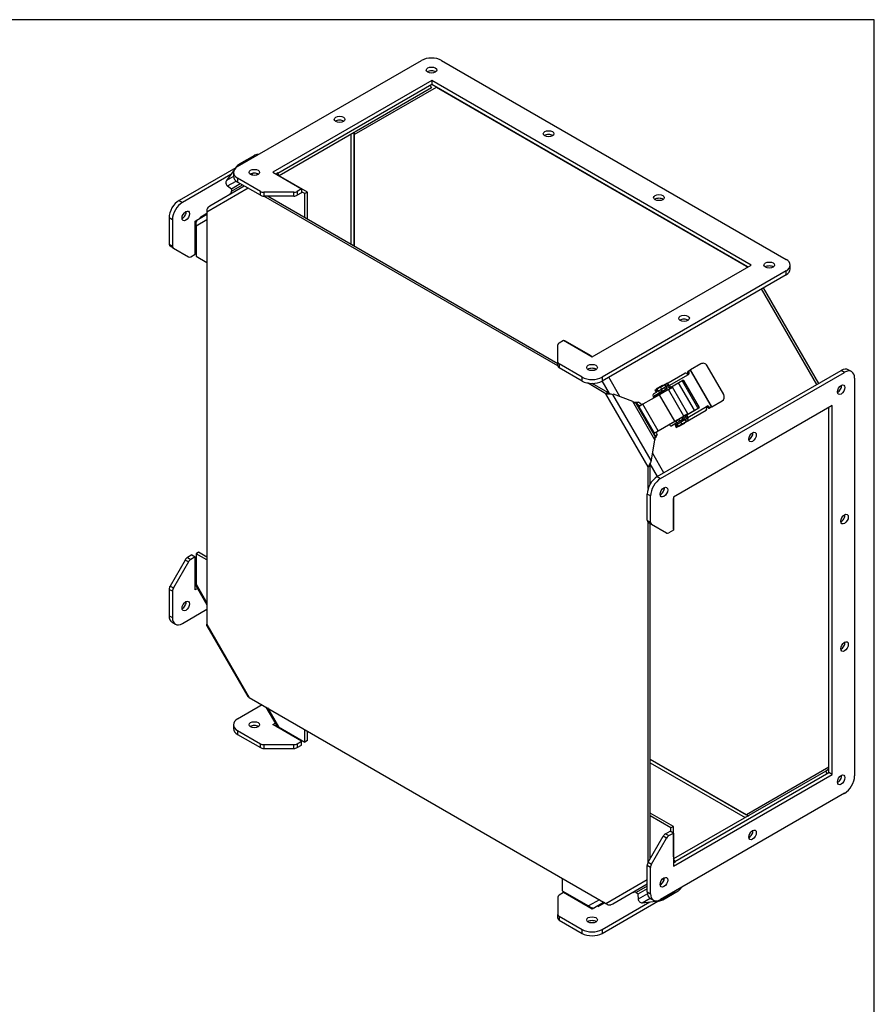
# Model space of a CAD drawing. Header units: inches. Extents: x 0 to 120, y -1 to 80.
# Tile 15 of 15: x 97 to 120, y 54 to 80. Entities that reach past the tile are written whole.
import ezdxf

# ---------------------------------------------------------------- set-up
doc = ezdxf.new("R2010")
doc.units = ezdxf.units.IN
doc.header["$MEASUREMENT"] = 0
for name, color, linetype in [('CCH03740', 7, 'Continuous'), ('CCH03741', 7, 'Continuous'), ('COM42530', 7, 'Continuous'), ('COM49515', 7, 'Continuous'), ('COM49632', 7, 'Continuous'), ('Default', 7, 'Continuous')]:
    doc.layers.add(name, color=color, linetype=linetype)

# ---------------------------------------------------------------- blocks, each defined once
blk = doc.blocks.new('SE6')
at = {"layer": 'CCH03740', "color": 7, "linetype": 'Continuous'}
for p, q in [((114.988, 69.315), (114.569, 70.042)), ((113.908, 69.75), (113.989, 69.796)), ((113.936, 69.667), (114.157, 69.794)), ((113.936, 69.7), (114.065, 69.775)), ((114.037, 69.824), (114.112, 69.867)), ((114.065, 69.775), (114.037, 69.824)), ((114.14, 69.818), (114.065, 69.775)), ((114.112, 69.867), (114.14, 69.818)), ((114.14, 69.818), (114.229, 69.869)), ((114.229, 69.869), (114.2, 69.918)), ((114.274, 69.895), (114.229, 69.869)), ((114.274, 69.895), (114.246, 69.945)), ((113.908, 69.65), (113.915, 69.638)), ((113.936, 69.667), (113.944, 69.654)), ((114.77, 69.188), (114.988, 69.315)), ((114.495, 69.03), (114.366, 68.956)), ((114.524, 68.981), (114.395, 68.906)), ((114.495, 69.03), (114.57, 69.073)), ((114.524, 68.981), (114.495, 69.03)), ((114.599, 69.024), (114.524, 68.981)), ((114.659, 69.124), (114.57, 69.073)), ((114.57, 69.073), (114.599, 69.024)), ((114.591, 69.092), (114.594, 69.087)), ((114.687, 69.075), (114.599, 69.024)), ((114.659, 69.124), (114.704, 69.151)), ((114.687, 69.075), (114.659, 69.124)), ((114.733, 69.101), (114.687, 69.075)), ((114.733, 69.101), (114.704, 69.151))]:
    blk.add_line(p, q, dxfattribs=at)
for centre, major_axis, ratio, start_param, end_param in [((103.361, 75.532), (0.041, -0.071), 0.816497, 3.79096, 4.350474), ((113.951, 69.675), (-0.043, 0.0745), 0.57735, 0, 1.570796), ((114.172, 69.803), (0.0145, -0.0251), 0.57735, 4.22817, 4.712389), ((113.951, 69.675), (-0.0145, 0.0251), 0.57735, 0, 1.570796), ((114.352, 68.981), (-0.0145, 0.0251), 0.57735, 2.474745, 3.141593), ((114.352, 68.981), (-0.043, 0.0745), 0.57735, 1.83897, 3.141593), ((114.129, 56.881), (0.041, -0.071), 0.816497, 5.076339, 5.634584), ((114.129, 56.881), (0.041, -0.071), 0.816497, 1.51512, 2.045618)]:
    blk.add_ellipse(centre, major_axis=major_axis, ratio=ratio, start_param=start_param, end_param=end_param, dxfattribs=at)
at = {"layer": 'CCH03741', "color": 7, "linetype": 'Continuous'}
for p, q in [((103.281, 75.973), (102.876, 75.74)), ((103.361, 76.047), (102.956, 75.813)), ((103.268, 75.955), (103.281, 75.973)), ((102.876, 75.74), (102.839, 75.689)), ((102.829, 75.674), (102.617, 75.384)), ((102.804, 75.492), (102.617, 75.384)), ((102.643, 75.24), (102.872, 75.372)), ((102.643, 75.24), (102.751, 75.169)), ((102.751, 75.169), (102.983, 75.303)), ((115.156, 70.539), (114.883, 70.382)), ((114.229, 70.004), (114.735, 70.296)), ((114.322, 69.971), (114.828, 70.263)), ((114.845, 70.32), (114.816, 70.303)), ((114.818, 70.299), (114.816, 70.303)), ((114.818, 70.299), (114.847, 70.316)), ((114.823, 70.347), (114.852, 70.364)), ((114.845, 70.32), (114.847, 70.316)), ((114.852, 70.364), (114.879, 70.379)), ((114.883, 70.382), (114.879, 70.379)), ((115.444, 69.401), (114.879, 70.379)), ((115.448, 69.403), (114.883, 70.382)), ((115.763, 69.729), (115.323, 70.491)), ((114.092, 69.925), (114.205, 69.99)), ((114.169, 69.98), (114.277, 70.042)), ((114.205, 69.99), (114.218, 69.998)), ((114.205, 69.99), (114.235, 69.938)), ((114.218, 69.998), (114.229, 70.004)), ((114.248, 69.946), (114.218, 69.998)), ((114.27, 70.017), (114.295, 69.973)), ((114.281, 70.035), (114.277, 70.042)), ((114.364, 69.924), (114.682, 70.107)), ((114.701, 70.1), (114.671, 70.083)), ((115.08, 69.374), (114.671, 70.083)), ((114.701, 70.1), (115.11, 69.391)), ((113.975, 69.858), (113.945, 69.841)), ((113.945, 69.841), (113.975, 69.789)), ((113.998, 69.871), (113.975, 69.858)), ((114.005, 69.806), (113.975, 69.858)), ((113.982, 69.879), (114.144, 69.973)), ((113.982, 69.879), (113.989, 69.866)), ((113.989, 69.796), (114.005, 69.806)), ((114.092, 69.925), (113.998, 69.871)), ((113.998, 69.871), (114.028, 69.819)), ((114.028, 69.819), (114.005, 69.806)), ((114.028, 69.819), (114.122, 69.873)), ((114.061, 69.772), (114.069, 69.759)), ((114.3, 69.859), (114.066, 69.725)), ((114.204, 69.837), (114.069, 69.759)), ((114.092, 69.925), (114.122, 69.873)), ((114.122, 69.873), (114.235, 69.938)), ((114.151, 69.96), (114.144, 69.973)), ((114.169, 69.98), (114.173, 69.972)), ((114.204, 69.837), (114.196, 69.85)), ((114.232, 69.871), (114.254, 69.833)), ((114.235, 69.938), (114.248, 69.946)), ((114.295, 69.973), (114.248, 69.946)), ((114.316, 69.914), (114.293, 69.954)), ((114.3, 69.859), (114.409, 69.922)), ((114.705, 69.158), (114.3, 69.859)), ((114.316, 69.914), (114.346, 69.931)), ((114.322, 69.971), (114.346, 69.931)), ((114.364, 69.924), (114.335, 69.907)), ((114.362, 69.895), (114.35, 69.915)), ((114.41, 69.923), (114.409, 69.922)), ((114.814, 69.221), (114.409, 69.922)), ((114.815, 69.222), (114.41, 69.923)), ((113.628, 69.472), (113.517, 69.408)), ((114.066, 69.725), (113.628, 69.472)), ((114.033, 68.77), (113.628, 69.472)), ((114.471, 69.023), (114.066, 69.725)), ((115.448, 69.403), (115.721, 69.561)), ((113.517, 69.408), (113.51, 69.403)), ((113.51, 69.403), (113.915, 68.702)), ((113.517, 69.408), (113.922, 68.706)), ((114.814, 69.221), (114.705, 69.158)), ((115.107, 69.371), (114.789, 69.188)), ((114.794, 69.026), (115.3, 69.318)), ((114.812, 69.123), (115.311, 69.412)), ((114.814, 69.221), (114.815, 69.222)), ((115.11, 69.391), (115.08, 69.374)), ((115.371, 69.409), (115.341, 69.392)), ((115.346, 69.385), (115.341, 69.392)), ((115.375, 69.402), (115.346, 69.385)), ((115.371, 69.409), (115.375, 69.402)), ((115.417, 69.386), (115.388, 69.369)), ((115.444, 69.401), (115.417, 69.386)), ((115.444, 69.401), (115.448, 69.403)), ((114.033, 68.77), (114.471, 69.023)), ((114.471, 69.023), (114.705, 69.158)), ((114.508, 68.935), (114.531, 68.949)), ((114.52, 68.978), (114.535, 68.951)), ((114.531, 68.949), (114.625, 69.003)), ((114.531, 68.949), (114.563, 68.892)), ((114.724, 68.968), (114.562, 68.874)), ((114.657, 68.947), (114.563, 68.892)), ((114.625, 69.003), (114.737, 69.068)), ((114.625, 69.003), (114.657, 68.947)), ((114.67, 69.029), (114.655, 69.056)), ((114.77, 69.012), (114.657, 68.947)), ((114.659, 69.131), (114.662, 69.126)), ((114.69, 69.077), (114.706, 69.05)), ((114.724, 68.968), (114.716, 68.981)), ((114.879, 69.062), (114.722, 68.971)), ((114.737, 69.068), (114.75, 69.075)), ((114.737, 69.068), (114.77, 69.012)), ((114.75, 69.075), (114.798, 69.103)), ((114.783, 69.019), (114.75, 69.075)), ((114.786, 69.168), (114.757, 69.151)), ((114.78, 69.111), (114.757, 69.151)), ((114.789, 69.188), (114.76, 69.171)), ((114.775, 69.179), (114.767, 69.194)), ((114.783, 69.019), (114.77, 69.012)), ((114.794, 69.026), (114.783, 69.019)), ((114.786, 69.168), (114.812, 69.123)), ((114.825, 69.055), (114.798, 69.103)), ((114.879, 69.062), (114.873, 69.072)), ((113.915, 68.702), (113.922, 68.706)), ((113.922, 68.706), (114.033, 68.77)), ((114.508, 68.935), (114.478, 68.918)), ((114.478, 68.918), (114.51, 68.862)), ((114.508, 68.935), (114.54, 68.879)), ((114.51, 68.862), (114.54, 68.879)), ((114.563, 68.892), (114.54, 68.879)), ((114.554, 68.887), (114.562, 68.874)), ((113.742, 56.669), (113.491, 56.524)), ((113.491, 56.524), (113.498, 56.395)), ((113.746, 56.538), (113.498, 56.395)), ((114.047, 56.347), (114.452, 56.58)), ((114.151, 56.38), (114.556, 56.613)), ((114.452, 56.58), (114.43, 56.578)), ((113.609, 56.3), (113.816, 56.419)), ((113.609, 56.3), (114.047, 56.347))]:
    blk.add_line(p, q, dxfattribs=at)
blk.add_arc((115.373, 69.395), 0.064, 165.1864, 197.778, dxfattribs=at)
for centre, major_axis, ratio, start_param, end_param in [((103.55, 75.72), (0.189, -0.327), 0.816497, 2.724161, 3.494166), ((103.145, 75.486), (0.189, -0.327), 0.816497, 3.141593, 3.494166), ((103.368, 75.537), (0.0391, -0.0677), 0.816497, 3.789353, 4.461461), ((103.368, 75.537), (0.0391, -0.0677), 0.816497, 1.057936, 1.547365), ((102.693, 75.314), (-0.0528, 0.0914), 0.816497, 0.370576, 1.95584), ((115.218, 70.431), (0.063, -0.108), 0.964721, 1.570796, 3.141593), ((114.773, 70.231), (-0.0378, 0.0655), 0.57735, 5.217754, 6.283184), ((114.84, 70.317), (0.0175, -0.0303), 0.816497, 3.141593, 4.712389), ((114.79, 70.283), (-0.0195, 0.0338), 0.816497, 3.705529, 4.712389), ((114.82, 70.3), (-0.0195, 0.0338), 0.816497, 2.788945, 4.712389), ((114.87, 70.334), (-0.0175, 0.0303), 0.816497, 0, 1.570796), ((114.285, 69.949), (-0.0378, 0.0655), 0.57735, 4.712389, 5.778017), ((114.66, 70.076), (0.0078, -0.0135), 0.816497, 1.570796, 3.141593), ((114.69, 70.093), (-0.0078, 0.0135), 0.816497, 4.712389, 6.283185), ((114.285, 69.949), (-0.0078, 0.0135), 0.57735, 4.712389, 6.283185), ((114.327, 69.92), (-0.0078, 0.0135), 0.816497, 1.570796, 3.141593), ((114.357, 69.937), (0.0078, -0.0135), 0.816497, 4.712389, 6.283185), ((115.658, 69.669), (0.063, -0.108), 0.964721, 0, 1.570796), ((115.069, 69.367), (0.0078, -0.0135), 0.816497, 0, 1.570796), ((115.099, 69.384), (-0.0078, 0.0135), 0.816497, 3.141593, 4.712389), ((115.262, 69.383), (-0.0378, 0.0655), 0.57735, 3.141593, 4.281328), ((115.343, 69.394), (0.0195, -0.0338), 0.816497, 1.570796, 3.767799), ((115.314, 69.376), (0.0195, -0.0338), 0.816497, 1.570796, 2.576174), ((115.37, 69.399), (0.0175, -0.0303), 0.816497, 4.712389, 6.283185), ((115.4, 69.416), (-0.0175, 0.0303), 0.816497, 1.570796, 3.141593), ((114.768, 69.157), (0.0078, -0.0135), 0.816497, 3.141593, 4.712389), ((114.772, 69.106), (-0.0078, 0.0135), 0.57735, 3.141593, 4.712389), ((114.797, 69.174), (-0.0078, 0.0135), 0.816497, 0, 1.570796), ((114.774, 69.101), (-0.0378, 0.0655), 0.57735, 3.646958, 4.712389), ((114.118, 56.875), (0.0391, -0.0677), 0.816497, 1.312991, 2.026729), ((114.368, 56.94), (-0.189, 0.327), 0.816497, 2.78902, 3.559025), ((113.587, 56.401), (-0.0528, 0.0914), 0.816497, 1.185753, 2.771016), ((113.963, 56.706), (-0.189, 0.327), 0.816497, 2.78902, 3.141593)]:
    blk.add_ellipse(centre, major_axis=major_axis, ratio=ratio, start_param=start_param, end_param=end_param, dxfattribs=at)
for points, knots in [([(114.787, 70.282), (114.79, 70.279), (114.793, 70.277), (114.8, 70.272), (114.803, 70.27), (114.814, 70.264), (114.822, 70.262), (114.828, 70.263)], [0, 0, 0, 0, 0.25, 0.25, 0.5, 0.5, 1, 1, 1, 1]), ([(114.27, 70.017), (114.267, 70.018), (114.264, 70.018), (114.257, 70.017), (114.254, 70.016), (114.243, 70.012), (114.236, 70.008), (114.229, 70.004)], [0, 0, 0, 0, 0.25, 0.25, 0.5, 0.5, 1, 1, 1, 1]), ([(114.794, 69.026), (114.801, 69.03), (114.808, 69.034), (114.82, 69.044), (114.824, 69.049), (114.825, 69.055)], [0, 0, 0, 0, 0.5, 0.5, 1, 1, 1, 1])]:
    blk.add_open_spline(points, degree=3, knots=knots, dxfattribs=at)
at = {"layer": 'COM42530', "color": 7, "linetype": 'Continuous'}
for p, q in [((102.914, 75.751), (107.776, 78.558)), ((108.306, 78.558), (117.41, 73.302)), ((108.047, 78.026), (103.848, 75.602)), ((108.047, 77.924), (103.976, 75.574)), ((116.489, 73.152), (108.047, 78.026)), ((108.047, 78.026), (108.047, 77.924)), ((116.396, 73.104), (108.047, 77.924)), ((105.904, 76.602), (105.904, 73.706)), ((105.993, 76.626), (105.993, 73.655)), ((102.863, 75.721), (101.367, 74.858)), ((102.734, 75.545), (101.456, 74.807)), ((102.804, 75.598), (102.804, 75.496)), ((103.848, 75.602), (104.605, 75.164)), ((103.517, 75.097), (102.914, 75.445)), ((102.914, 75.445), (102.914, 75.343)), ((103.517, 74.995), (102.914, 75.343)), ((103.517, 74.995), (103.517, 75.097)), ((104.4, 75.076), (103.605, 75.076)), ((103.605, 75.076), (103.605, 74.974)), ((104.4, 74.974), (103.605, 74.974)), ((104.4, 74.974), (104.4, 75.076)), ((104.605, 75.164), (104.488, 75.097)), ((104.488, 75.097), (104.488, 74.995)), ((104.605, 75.062), (104.488, 74.995)), ((104.605, 75.164), (104.605, 75.062)), ((101.367, 74.858), (101.456, 74.807)), ((101.793, 74.313), (102.103, 74.493)), ((101.102, 74.399), (101.102, 73.703)), ((101.191, 74.348), (101.102, 74.399)), ((101.191, 74.348), (101.191, 73.652)), ((101.793, 73.439), (101.793, 74.313)), ((101.102, 73.703), (101.191, 73.652)), ((101.216, 73.595), (101.128, 73.646)), ((101.216, 73.595), (101.614, 73.365)), ((101.676, 73.372), (101.793, 73.439)), ((112.29, 70.728), (116.489, 73.152)), ((117.52, 73.046), (117.52, 73.149)), ((117.41, 72.995), (112.549, 70.189)), ((117.41, 72.893), (112.549, 70.087)), ((117.41, 72.893), (117.41, 72.995)), ((111.379, 70.588), (111.379, 71.046)), ((111.416, 71.097), (111.532, 71.165)), ((111.532, 71.165), (112.29, 70.728)), ((111.379, 70.486), (111.379, 70.588)), ((111.416, 70.537), (111.416, 70.435)), ((112.018, 70.189), (111.416, 70.537)), ((112.018, 70.087), (111.416, 70.435)), ((114.007, 67.561), (118.868, 70.367)), ((114.095, 67.51), (118.957, 70.316)), ((118.957, 70.316), (118.868, 70.367)), ((119.144, 70.335), (119.056, 70.386)), ((112.018, 70.087), (112.018, 70.189)), ((112.549, 70.189), (112.549, 70.087)), ((119.222, 70.163), (119.222, 59.651)), ((118.632, 69.441), (114.433, 67.016)), ((118.544, 69.379), (118.544, 69.385)), ((118.544, 59.743), (118.544, 69.351)), ((118.632, 59.692), (118.632, 69.441)), ((114.007, 67.561), (114.095, 67.51)), ((113.742, 66.405), (113.742, 67.101)), ((113.83, 67.05), (113.742, 67.101)), ((113.83, 66.354), (113.83, 67.05)), ((114.433, 67.016), (114.433, 66.142)), ((113.742, 66.405), (113.83, 66.354)), ((113.856, 66.297), (113.768, 66.348)), ((114.253, 66.068), (113.856, 66.297)), ((114.433, 66.142), (114.316, 66.074)), ((101.525, 65.357), (101.128, 64.669)), ((101.614, 65.306), (101.216, 64.618)), ((101.614, 65.306), (101.525, 65.357)), ((101.705, 65.491), (101.588, 65.423)), ((101.588, 65.423), (101.676, 65.372)), ((101.793, 65.44), (101.676, 65.372)), ((101.705, 65.491), (101.793, 65.44)), ((101.793, 64.565), (101.793, 65.44)), ((101.102, 64.582), (101.102, 63.886)), ((101.191, 64.531), (101.102, 64.582)), ((101.128, 64.669), (101.216, 64.618)), ((101.191, 64.531), (101.191, 63.835)), ((101.814, 64.679), (101.793, 64.667)), ((101.855, 64.601), (101.793, 64.565)), ((101.456, 63.682), (102.103, 64.056)), ((101.102, 63.886), (101.191, 63.835)), ((101.18, 63.715), (101.268, 63.664)), ((103.562, 61.53), (102.914, 61.156)), ((102.804, 61.003), (102.804, 60.901)), ((103.848, 61.007), (103.91, 61.043)), ((104.605, 60.57), (103.848, 61.007)), ((103.936, 60.956), (103.957, 60.968)), ((102.914, 60.85), (103.517, 60.502)), ((102.914, 60.85), (102.914, 60.748)), ((102.914, 60.748), (103.517, 60.4)), ((103.517, 60.4), (103.517, 60.502)), ((103.605, 60.481), (104.4, 60.481)), ((103.605, 60.481), (103.605, 60.379)), ((103.605, 60.379), (104.4, 60.379)), ((104.4, 60.379), (104.4, 60.481)), ((104.488, 60.502), (104.605, 60.57)), ((104.488, 60.502), (104.488, 60.4)), ((104.488, 60.4), (104.605, 60.467)), ((104.605, 60.467), (104.605, 60.57)), ((113.819, 60.099), (116.416, 58.6)), ((113.819, 59.997), (116.327, 58.549)), ((114.433, 57.268), (118.632, 59.692)), ((114.473, 57.393), (118.544, 59.743)), ((118.632, 59.692), (118.544, 59.743)), ((118.957, 59.192), (114.095, 56.385)), ((113.768, 57.372), (114.165, 58.06)), ((114.253, 58.009), (114.165, 58.06)), ((114.227, 58.126), (114.344, 58.193)), ((114.227, 58.126), (114.316, 58.075)), ((114.316, 58.075), (114.433, 58.142)), ((114.433, 58.142), (114.344, 58.193)), ((114.433, 58.142), (114.433, 57.268)), ((113.856, 57.321), (114.253, 58.009)), ((113.83, 57.234), (113.742, 57.285)), ((113.742, 56.589), (113.742, 57.285)), ((113.768, 57.372), (113.856, 57.321)), ((113.83, 56.538), (113.83, 57.234)), ((111.532, 56.57), (111.416, 56.502)), ((112.29, 56.133), (111.532, 56.57)), ((113.742, 56.589), (113.83, 56.538)), ((111.379, 56.451), (111.379, 55.993)), ((112.6, 56.312), (112.29, 56.133)), ((112.549, 55.492), (114.025, 56.344)), ((112.549, 55.594), (113.808, 56.321)), ((113.819, 56.417), (113.908, 56.366)), ((111.379, 55.891), (111.379, 55.993)), ((111.416, 55.942), (112.018, 55.594)), ((111.416, 55.942), (111.416, 55.84)), ((111.416, 55.84), (112.018, 55.492)), ((112.018, 55.492), (112.018, 55.594)), ((112.549, 55.594), (112.549, 55.492))]:
    blk.add_line(p, q, dxfattribs=at)
for centre, major_axis, start_param, end_param in [((108.041, 78.405), (0.375, 0), 0.785398, 2.356194), ((108.041, 78.201), (-0.141, 0), 3.821986, 5.602792), ((105.61, 76.899), (-0.141, 0), 3.821986, 5.602792), ((111.134, 76.517), (-0.141, 0), 3.821986, 5.602792), ((103.179, 75.598), (0.375, 0), 2.356194, 3.926991), ((103.179, 75.496), (0.375, 0), 3.141593, 3.926991), ((103.356, 75.496), (-0.141, 0), 3.821986, 5.602792), ((103.605, 75.148), (-0.125, 0), 0.785398, 1.570796), ((103.605, 75.046), (-0.125, 0), 0.785398, 1.570796), ((104.4, 75.148), (-0.125, 0), 1.570796, 2.356194), ((104.4, 75.046), (0.125, 0), 4.712389, 5.497787), ((101.367, 74.552), (-0.188, -0.325), 3.926991, 5.497787), ((101.456, 74.501), (0.188, 0.325), 0.785398, 2.356194), ((114.051, 74.833), (-0.141, 0), 3.821986, 5.602792), ((101.456, 74.501), (-0.07, -0.122), 0.680393, 2.4612), ((101.191, 73.754), (-0.063, -0.108), 5.497787, 6.283185), ((101.279, 73.703), (0.063, 0.108), 2.356194, 3.141593), ((101.676, 73.474), (-0.063, -0.108), 0, 0.785398), ((116.968, 73.046), (-0.141, 0), 3.821986, 5.602792), ((117.145, 73.149), (-0.375, 0), 2.356194, 3.926991), ((117.145, 73.046), (-0.375, 0), 2.356194, 3.141593), ((114.714, 71.643), (-0.141, 0), 3.821986, 5.602792), ((111.504, 71.046), (0.125, 0), 2.356194, 3.141593), ((111.504, 70.588), (-0.125, 0), 0, 0.785398), ((111.504, 70.486), (0.125, 0), 3.141593, 3.926991), ((112.283, 70.342), (-0.141, 0), 3.821986, 5.602792), ((118.868, 70.061), (-0.188, -0.325), 3.141593, 3.926991), ((118.957, 70.01), (-0.188, -0.325), 2.356194, 3.926991), ((112.283, 70.342), (-0.375, 0), 0.785398, 2.356194), ((112.283, 70.24), (0.375, 0), 3.926991, 5.497787), ((118.78, 69.908), (-0.07, -0.122), 0.680393, 2.4612), ((116.438, 68.658), (-0.07, -0.122), 0.680393, 2.4612), ((114.007, 67.254), (-0.188, -0.325), 3.926991, 5.497787), ((114.095, 67.203), (0.188, 0.325), 0.785398, 2.356194), ((114.095, 67.203), (-0.07, -0.122), 0.680393, 2.4612), ((113.83, 66.457), (-0.063, -0.108), 5.497787, 6.283185), ((113.919, 66.405), (0.063, 0.108), 2.356194, 3.141593), ((118.868, 66.489), (-0.07, -0.122), 0.680393, 2.4612), ((114.316, 66.176), (-0.063, -0.108), 0, 0.785398), ((101.588, 65.321), (-0.063, -0.108), 3.926991, 4.712389), ((101.676, 65.27), (0.063, 0.108), 0.785398, 1.570796), ((101.191, 64.633), (-0.063, -0.108), 4.712389, 5.497787), ((101.279, 64.582), (-0.063, -0.108), 4.712389, 5.497787), ((101.456, 64.193), (-0.07, -0.122), 0.680393, 2.4612), ((101.367, 64.039), (0.188, 0.325), 2.356194, 3.141593), ((101.456, 63.988), (0.188, 0.325), 2.356194, 3.926991), ((118.868, 63.121), (-0.07, -0.122), 0.680393, 2.4612), ((103.179, 61.003), (0.375, 0), 2.356194, 3.926991), ((103.179, 60.901), (0.375, 0), 3.141593, 3.926991), ((103.356, 60.901), (-0.141, 0), 3.821986, 5.602792), ((103.605, 60.553), (-0.125, 0), 0.785398, 1.570796), ((103.605, 60.451), (0.125, 0), 3.926991, 4.712389), ((104.4, 60.553), (0.125, 0), 4.712389, 5.497787), ((104.4, 60.451), (0.125, 0), 4.712389, 5.497787), ((118.78, 59.6), (-0.07, -0.122), 0.680393, 2.4612), ((118.957, 59.498), (-0.188, -0.325), 0.785398, 2.356194), ((114.227, 58.024), (0.063, 0.108), 0.785398, 1.570796), ((114.316, 57.973), (0.063, 0.108), 0.785398, 1.570796), ((116.438, 58.145), (-0.07, -0.122), 0.680393, 2.4612), ((113.83, 57.336), (-0.063, -0.108), 4.712389, 5.497787), ((113.919, 57.285), (0.063, 0.108), 1.570796, 2.356194), ((114.095, 56.895), (-0.07, -0.122), 0.680393, 2.441497), ((111.504, 56.451), (0.125, 0), 2.356194, 3.141593), ((114.007, 56.742), (0.188, 0.325), 2.356194, 3.141593), ((114.095, 56.691), (0.188, 0.325), 2.356194, 3.926991), ((111.504, 55.993), (-0.125, 0), 0, 0.785398), ((111.504, 55.891), (0.125, 0), 3.141593, 3.926991), ((112.283, 55.747), (-0.141, 0), 3.821986, 5.602792), ((112.283, 55.747), (-0.375, 0), 0.785398, 2.356194), ((112.283, 55.645), (0.375, 0), 3.926991, 5.497787)]:
    blk.add_ellipse(centre, major_axis=major_axis, ratio=0.57735, start_param=start_param, end_param=end_param, dxfattribs=at)
for centre, major_axis in [((108.041, 78.303), (0.14, 0)), ((105.61, 77.001), (0.141, 0)), ((111.134, 76.619), (0.141, 0)), ((103.356, 75.598), (0.14, 0)), ((114.051, 74.935), (0.14, 0)), ((101.544, 74.45), (0.07, 0.122)), ((116.968, 73.149), (0.141, 0)), ((114.714, 71.745), (0.141, 0)), ((112.283, 70.444), (0.141, 0)), ((118.868, 69.857), (0.07, 0.122)), ((116.526, 68.607), (0.07, 0.122)), ((114.184, 67.152), (0.07, 0.122)), ((118.957, 66.438), (0.07, 0.122)), ((101.544, 64.142), (0.07, 0.122)), ((118.957, 63.07), (0.07, 0.122)), ((103.356, 61.003), (0.14, 0)), ((118.868, 59.549), (0.07, 0.122)), ((116.526, 58.094), (0.07, 0.122)), ((114.184, 56.844), (0.07, 0.122)), ((112.283, 55.849), (0.141, 0))]:
    blk.add_ellipse(centre, major_axis=major_axis, ratio=0.57735, dxfattribs=at)
at = {"layer": 'COM49515', "color": 7, "linetype": 'Continuous'}
for p, q in [((102.18, 74.72), (103.087, 75.243)), ((102.754, 75.101), (103.044, 75.268)), ((103.195, 75.181), (102.103, 74.551)), ((102.745, 75.173), (102.754, 75.101)), ((111.379, 70.486), (103.606, 74.974)), ((111.379, 70.545), (103.708, 74.974)), ((102.135, 74.684), (102.18, 74.72)), ((102.103, 74.551), (102.103, 63.662)), ((112.651, 69.752), (112.159, 70.035)), ((112.701, 69.781), (112.282, 70.023)), ((112.701, 69.781), (112.651, 69.752)), ((113.768, 67.816), (112.651, 69.752)), ((112.751, 69.748), (112.744, 69.754)), ((112.782, 69.749), (112.835, 69.734)), ((112.835, 69.734), (112.847, 69.74)), ((113.844, 67.985), (112.835, 69.734)), ((113.358, 69.547), (112.847, 69.74)), ((113.944, 68.532), (113.358, 69.547)), ((113.452, 69.491), (113.509, 69.524)), ((113.943, 68.641), (113.452, 69.491)), ((113.542, 69.422), (113.452, 69.491)), ((113.599, 69.455), (113.509, 69.524)), ((113.943, 68.641), (113.933, 68.713)), ((114, 68.674), (113.99, 68.745)), ((113.856, 67.992), (113.944, 68.532)), ((113.943, 68.641), (114, 68.674)), ((113.816, 67.896), (113.815, 67.906)), ((113.844, 67.985), (113.831, 67.932)), ((113.844, 67.985), (113.856, 67.992)), ((113.819, 67.846), (113.768, 67.816)), ((113.768, 67.249), (113.768, 67.816)), ((113.819, 67.362), (113.819, 67.846)), ((113.768, 57.372), (113.768, 66.348)), ((113.819, 57.461), (113.819, 66.319)), ((102.103, 63.662), (103.221, 61.727)), ((102.104, 63.622), (103.186, 61.748)), ((103.221, 61.727), (112.651, 56.283)), ((112.651, 56.283), (113.742, 56.913)), ((113.742, 56.788), (112.835, 56.265)), ((113.742, 56.739), (113.452, 56.571)), ((113.452, 56.571), (113.505, 56.532)), ((112.835, 56.265), (112.782, 56.243))]:
    blk.add_line(p, q, dxfattribs=at)
for centre, radius, start, end in [((102.651, 75.112), 0.104, 300.2029, 353.9864), ((102.254, 74.586), 0.155, 140.3963, 192.9975), ((112.729, 70.31), 0.564, 261.9596, 275.358), ((112.941, 70.1), 0.399, 233.0876, 240.5431), ((114.291, 67.606), 0.564, 144.642, 158.0404), ((114.215, 67.894), 0.399, 179.4569, 186.9124), ((113.41, 56.476), 0.104, 66.0136, 119.7971), ((112.756, 56.396), 0.155, 227.0025, 279.6037)]:
    blk.add_arc(centre, radius, start, end, dxfattribs=at)
for points, knots in [([(113.358, 69.547), (113.366, 69.542), (113.374, 69.538), (113.391, 69.529), (113.4, 69.525), (113.416, 69.516), (113.424, 69.512), (113.439, 69.502), (113.446, 69.497), (113.452, 69.491)], [0, 0, 0, 0, 0.25, 0.25, 0.5, 0.5, 0.75, 0.75, 1, 1, 1, 1]), ([(113.39, 69.528), (113.402, 69.529), (113.413, 69.53), (113.442, 69.531), (113.458, 69.531), (113.487, 69.529), (113.499, 69.527), (113.509, 69.524)], [0.3385318, 0.3385318, 0.3385318, 0.3385318, 0.5, 0.5, 0.75, 0.75, 1, 1, 1, 1]), ([(113.943, 68.641), (113.945, 68.633), (113.946, 68.624), (113.947, 68.607), (113.947, 68.597), (113.946, 68.578), (113.945, 68.569), (113.944, 68.55), (113.944, 68.541), (113.944, 68.532)], [0, 0, 0, 0, 0.25, 0.25, 0.5, 0.5, 0.75, 0.75, 1, 1, 1, 1]), ([(114, 68.674), (113.998, 68.663), (113.994, 68.652), (113.981, 68.626), (113.972, 68.612), (113.957, 68.588), (113.95, 68.578), (113.944, 68.569)], [0, 0, 0, 0, 0.25, 0.25, 0.5, 0.5, 0.6614682, 0.6614682, 0.6614682, 0.6614682]), ([(102.104, 63.622), (102.104, 63.622), (102.104, 63.623), (102.101, 63.628), (102.1, 63.634), (102.1, 63.647), (102.101, 63.654), (102.103, 63.662)], [0.4790087, 0.4790087, 0.4790087, 0.4790087, 0.5, 0.5, 0.75, 0.75, 1, 1, 1, 1]), ([(103.221, 61.727), (103.213, 61.729), (103.206, 61.731), (103.194, 61.738), (103.19, 61.742), (103.186, 61.747), (103.186, 61.748), (103.186, 61.748)], [0, 0, 0, 0, 0.25, 0.25, 0.5, 0.5, 0.5209913, 0.5209913, 0.5209913, 0.5209913])]:
    blk.add_open_spline(points, degree=3, knots=knots, dxfattribs=at)
at = {"layer": 'COM49632', "color": 7, "linetype": 'Continuous'}
for p, q in [((108.039, 77.835), (104.013, 75.51)), ((105.992, 76.598), (108.168, 77.854)), ((108.002, 77.898), (108.039, 77.835)), ((108.168, 77.854), (116.368, 73.12)), ((106.006, 76.661), (105.984, 76.632)), ((105.984, 76.632), (105.987, 76.65)), ((105.992, 73.655), (105.992, 76.598)), ((104.013, 75.51), (103.965, 75.592)), ((104.016, 75.508), (104.006, 75.522)), ((104.06, 75.482), (104.057, 75.481)), ((104.757, 75.08), (104.06, 75.482)), ((104.69, 75.041), (104.605, 75.09)), ((104.757, 75.08), (104.69, 75.041)), ((104.69, 74.407), (104.69, 75.041)), ((104.757, 74.368), (104.757, 75.08)), ((101.918, 74.411), (102.103, 74.518)), ((101.817, 74.187), (102.103, 74.352)), ((101.817, 74.187), (101.817, 73.383)), ((101.817, 73.383), (102.103, 73.217)), ((116.368, 73.12), (116.384, 73.092)), ((118.223, 69.994), (116.764, 72.521)), ((118.275, 70.025), (116.816, 72.551)), ((111.563, 71.151), (111.56, 71.149)), ((112.26, 70.748), (111.563, 71.151)), ((112.26, 70.748), (112.257, 70.747)), ((112.38, 70.385), (112.367, 70.407)), ((112.744, 69.754), (112.551, 70.088)), ((113.02, 69.675), (112.724, 70.188)), ((118.527, 69.38), (118.544, 69.351)), ((118.544, 59.884), (118.544, 69.351)), ((114.182, 67.662), (113.886, 68.175)), ((114.01, 67.562), (113.816, 67.897)), ((114.194, 67.243), (114.181, 67.265)), ((114.436, 66.979), (114.433, 66.977)), ((114.436, 66.175), (114.436, 66.979)), ((114.436, 66.175), (114.433, 66.173)), ((101.884, 65.563), (101.817, 65.524)), ((102.103, 65.359), (101.817, 65.524)), ((101.817, 65.524), (101.817, 64.72)), ((102.103, 65.436), (101.884, 65.563)), ((101.817, 64.72), (102.103, 64.223)), ((101.817, 64.668), (102.103, 64.171)), ((103.661, 61.473), (103.948, 60.976)), ((103.707, 61.447), (103.993, 60.951)), ((103.993, 60.951), (104.69, 60.548)), ((104.69, 60.548), (104.69, 60.879)), ((104.757, 60.587), (104.757, 60.84)), ((104.757, 60.587), (104.69, 60.548)), ((113.819, 60.099), (116.368, 58.627)), ((118.544, 59.884), (116.368, 58.627)), ((118.462, 59.781), (114.436, 57.457)), ((118.462, 59.781), (118.532, 59.838)), ((118.499, 59.718), (118.462, 59.781)), ((114.436, 58.316), (113.819, 58.672)), ((114.368, 58.278), (113.819, 58.595)), ((116.394, 58.603), (116.429, 58.608)), ((116.394, 58.603), (116.411, 58.597)), ((114.436, 58.316), (114.368, 58.278)), ((114.436, 57.512), (114.436, 58.316)), ((114.368, 58.179), (114.368, 58.278)), ((114.436, 57.512), (114.433, 57.51)), ((114.443, 57.445), (114.436, 57.46)), ((114.436, 57.457), (114.484, 57.374)), ((111.496, 56.95), (111.496, 56.619)), ((111.496, 56.619), (112.192, 56.217)), ((112.479, 56.382), (112.192, 56.217)), ((112.622, 56.299), (112.436, 56.193))]:
    blk.add_line(p, q, dxfattribs=at)
for centre, radius, start, end in [((105.922, 76.599), 0.0706, 358.5844, 27.6946), ((104.102, 75.607), 0.132, 229.1688, 251.6474), ((102.006, 74.236), 0.195, 146.1109, 194.4729), ((116.343, 73.071), 0.055, 30.1438, 62.6628), ((118.489, 69.354), 0.055, 357.3372, 29.8562), ((118.447, 59.884), 0.0971, 331.427, 359.7609), ((116.334, 58.565), 0.0706, 32.3054, 61.4156), ((114.564, 57.485), 0.132, 168.3526, 192.5636), ((112.329, 56.356), 0.195, 225.5271, 273.8891)]:
    blk.add_arc(centre, radius, start, end, dxfattribs=at)
for points, knots in [([(103.965, 75.592), (103.957, 75.588), (103.95, 75.579), (103.944, 75.562), (103.943, 75.555), (103.942, 75.547)], [0, 0, 0, 0, 0.25, 0.25, 0.4050687, 0.4050687, 0.4050687, 0.4050687]), ([(112.26, 70.748), (112.267, 70.742), (112.276, 70.736), (112.287, 70.729), (112.288, 70.729), (112.29, 70.728)], [0, 0, 0, 0, 0.25, 0.25, 0.2869759, 0.2869759, 0.2869759, 0.2869759]), ([(114.433, 67.016), (114.433, 67.014), (114.433, 67.013), (114.433, 67), (114.434, 66.989), (114.436, 66.979)], [0.7100778, 0.7100778, 0.7100778, 0.7100778, 0.75, 0.75, 1, 1, 1, 1]), ([(101.817, 64.667), (101.814, 64.672), (101.812, 64.678), (101.81, 64.694), (101.812, 64.706), (101.817, 64.72)], [0.6078979, 0.6078979, 0.6078979, 0.6078979, 0.75, 0.75, 1, 1, 1, 1]), ([(103.993, 60.951), (103.979, 60.953), (103.967, 60.958), (103.954, 60.968), (103.95, 60.972), (103.948, 60.977)], [0, 0, 0, 0, 0.25, 0.25, 0.3921021, 0.3921021, 0.3921021, 0.3921021]), ([(114.433, 57.377), (114.44, 57.374), (114.447, 57.371), (114.465, 57.368), (114.475, 57.37), (114.484, 57.374)], [0.5936704, 0.5936704, 0.5936704, 0.5936704, 0.75, 0.75, 1, 1, 1, 1])]:
    blk.add_open_spline(points, degree=3, knots=knots, dxfattribs=at)
blk = doc.blocks.new('BORDER')
at = {"layer": 'Default', "color": 7, "linetype": 'Continuous'}
for p, q in [((0, 27.86), (-41.86, 27.86)), ((0, 0), (0, 27.86))]:
    blk.add_line(p, q, dxfattribs=at)

msp = doc.modelspace()

# ---------------------------------------------------------------- block references
at = {"layer": 'Default', "color": 7, "xscale": 2.85, "yscale": 2.85, "zscale": 2.85}
msp.add_blockref('BORDER', (119.744, 0.233), dxfattribs=at)
at = {"layer": 'Default'}
msp.add_blockref('SE6', (0, 0), dxfattribs=at)

doc.saveas('drawing.dxf')
